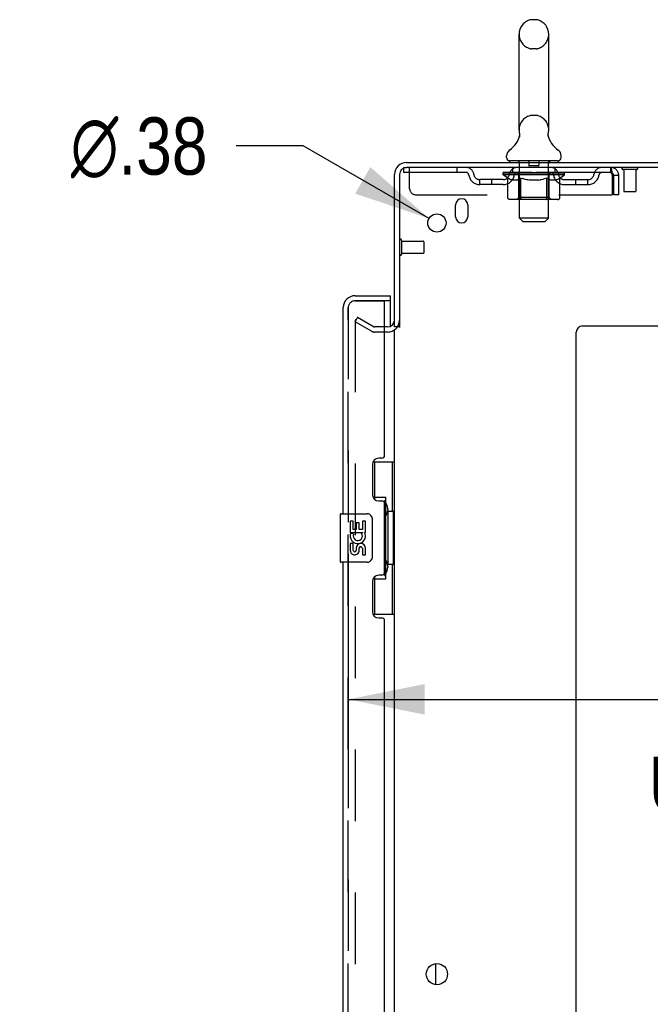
# Model space of a CAD drawing. Header units: inches. Extents: x 0 to 268, y 0 to 174.
# Tile 81 of 85: x 138 to 151, y 112 to 132. Entities that reach past the tile are written whole.
import ezdxf

# ---------------------------------------------------------------- set-up
doc = ezdxf.new("R2010")
doc.units = ezdxf.units.IN
doc.header["$LTSCALE"] = 14.749625
doc.header["$MEASUREMENT"] = 0
doc.linetypes.add('HIDDEN', pattern=[0.2, 0.1, -0.1])
doc.layers.get('0').update_dxf_attribs({"linetype": 'CONTINUOUS'})
for name, color, linetype in [('DEFAULT_2', 8, 'HIDDEN'), ('DIMENSIONS', 7, 'CONTINUOUS'), ('LEFTHAND_DOOR_ASSEMBLY', 7, 'CONTINUOUS'), ('RIGHTHAND_DOOR_ASSEMBLY', 7, 'CONTINUOUS')]:
    doc.layers.add(name, color=color, linetype=linetype)
doc.styles.get("Standard").update_dxf_attribs({"font": 'arial.ttf'})
doc.styles.add('TEXTSTYLE_1', font='gdt', dxfattribs={"width": 0.8})
doc.dimstyles.new('DIMSTYLE_1', dxfattribs={"dimtxt": 1.183125, "dimasz": 1.5775, "dimexe": 0.09, "dimexo": 0.07, "dimgap": 0.0375, "dimtad": 0, "dimtih": 1, "dimtoh": 1, "dimzin": 4, "dimdsep": 46, "dimtxsty": 'Standard', "dimblk": '_FILLED', "dimblk1": '_FILLED', "dimblk2": '_FILLED', "dimcen": 0.09, "dimadec": 3, "dimazin": 1, "dimtfac": 1, "dimtdec": 3, "dimtofl": 0, "dimtmove": 0, "dimatfit": 3, "dimldrblk": '_FILLED', "dimfxl": 0, "dimtolj": 1, "dimtzin": 4, "dimarcsym": 0})
doc.dimstyles.new('DIMSTYLE_2', dxfattribs={"dimtxt": 1.183125, "dimasz": 1.5775, "dimexe": 0.09, "dimexo": 0.07, "dimgap": 0.09, "dimtad": 0, "dimtih": 1, "dimtoh": 1, "dimzin": 4, "dimdsep": 46, "dimtxsty": 'Standard', "dimblk": '_FILLED', "dimblk1": '_FILLED', "dimblk2": '_FILLED', "dimcen": 0.09, "dimadec": 3, "dimazin": 1, "dimtfac": 1, "dimtdec": 3, "dimtofl": 0, "dimtmove": 0, "dimatfit": 1, "dimldrblk": '_FILLED', "dimfxl": 0, "dimtolj": 1, "dimtzin": 4, "dimarcsym": 0})

# ---------------------------------------------------------------- blocks, each defined once
blk = doc.blocks.new('_FILLED')
at = {"color": 0, "linetype": 'ByBlock'}
blk.add_solid([(0, 0), (-1, 0.2), (-1, -0.2)], dxfattribs=at)
blk = doc.blocks.new('*D8')
at = {"layer": 'DIMENSIONS', "color": 2, "linetype": 'Continuous'}
for p, q in [((145.079, 121.261), (145.079, 116.837)), ((161.704, 121.261), (161.704, 116.837)), ((145.079, 118.257), (151.854, 118.257)), ((161.704, 118.257), (157.171, 118.257))]:
    blk.add_line(p, q, dxfattribs=at)
at = {"layer": 'DIMENSIONS', "color": 2, "linetype": 'Continuous', "xscale": 1.5775, "yscale": 1.5775, "zscale": 1.5775, "rotation": 180}
blk.add_blockref('_FILLED', (145.079, 118.257), dxfattribs=at)
at = {"layer": 'DIMENSIONS', "color": 2, "linetype": 'Continuous', "xscale": 1.5775, "yscale": 1.5775, "zscale": 1.5775}
blk.add_blockref('_FILLED', (161.704, 118.257), dxfattribs=at)
at = {"layer": 'DIMENSIONS', "color": 2, "linetype": 'Continuous', "insert": (154.513, 118.849), "char_height": 1.1831, "width": 6.50939, "attachment_point": 2, "line_spacing_factor": 0.9}
blk.add_mtext('16.63\\PUSABLE\\PDEPTH', dxfattribs=at)
blk = doc.blocks.new('*D17')
at = {"layer": 'DIMENSIONS', "color": 2, "linetype": 'Continuous'}
for p, q in [((144.148, 129.676), (142.768, 129.676)), ((146.746, 128.18), (144.148, 129.676))]:
    blk.add_line(p, q, dxfattribs=at)
at = {"layer": 'DIMENSIONS', "color": 2, "linetype": 'Continuous', "xscale": 1.5775, "yscale": 1.5775, "zscale": 1.5775, "rotation": 330.0675744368}
blk.add_blockref('_FILLED', (146.746, 128.18), dxfattribs=at)
at = {"layer": 'DIMENSIONS', "color": 2, "linetype": 'Continuous', "insert": (142.176, 130.267), "char_height": 1.18312, "width": 3.87338, "attachment_point": 3, "line_spacing_factor": 0.9, "style": 'TEXTSTYLE_1'}
blk.add_mtext('{\\fgdt;n}\\fArial;.38', dxfattribs=at)

msp = doc.modelspace()

# ---------------------------------------------------------------- linework, layer by layer
at = {"color": 7, "linetype": 'Continuous'}
for p, q in [((148.952, 132.282), (148.865, 132.282)), ((148.602, 130.007), (148.602, 131.982)), ((149.214, 130.007), (149.214, 131.982)), ((148.608, 129.864), (148.607, 129.859)), ((149.202, 129.903), (149.203, 129.908)), ((149.203, 129.898), (149.202, 129.903)), ((149.203, 129.918), (149.204, 129.923)), ((149.203, 129.913), (149.203, 129.918)), ((149.203, 129.908), (149.203, 129.913)), ((149.203, 129.893), (149.203, 129.898)), ((149.203, 129.888), (149.203, 129.893)), ((149.204, 129.883), (149.203, 129.888)), ((149.204, 129.923), (149.204, 129.928)), ((149.205, 129.878), (149.204, 129.883)), ((149.205, 129.933), (149.206, 129.937)), ((149.206, 129.874), (149.205, 129.878)), ((149.207, 129.87), (149.206, 129.874)), ((148.346, 129.436), (148.346, 129.475)), ((149.471, 129.436), (149.471, 129.475)), ((148.408, 129.367), (148.408, 129.337)), ((149.408, 129.367), (148.408, 129.367)), ((149.408, 129.367), (149.408, 129.337)), ((146.137, 125.941), (146.033, 125.941)), ((146.887, 112.369), (146.887, 112.804))]:
    msp.add_line(p, q, dxfattribs=at)
at = {"color": 3, "linetype": 'Continuous'}
for p, q in [((146.28, 129.337), (163.981, 129.337)), ((163.943, 129.233), (146.28, 129.233)), ((146.033, 125.941), (146.033, 129.09)), ((146.137, 129.09), (146.137, 125.929)), ((147.293, 128.212), (147.293, 128.462)), ((147.543, 128.462), (147.543, 128.212)), ((146.033, 52.785), (146.033, 125.889)), ((149.783, 51.462), (149.783, 125.837)), ((149.908, 125.962), (161.783, 125.962))]:
    msp.add_line(p, q, dxfattribs=at)
at = {"color": 7, "linetype": 'Continuous'}
for points in [[(148.61, 129.937), (148.611, 129.933), (148.612, 129.928), (148.613, 129.923), (148.614, 129.918), (148.614, 129.913), (148.614, 129.908), (148.614, 129.903), (148.614, 129.898), (148.614, 129.893), (148.613, 129.888), (148.613, 129.883), (148.612, 129.879), (148.611, 129.874), (148.61, 129.869), (148.608, 129.864)], [(149.204, 129.928), (149.205, 129.933), (149.206, 129.937)]]:
    msp.add_lwpolyline(points, dxfattribs=at)
at = {"color": 3, "linetype": 'Continuous'}
for centre, radius in [((146.908, 128.087), 0.188), ((146.908, 112.587), 0.219)]:
    msp.add_circle(centre, radius, dxfattribs=at)
at = {"color": 7, "linetype": 'Continuous'}
for centre, radius, start, end in [((148.908, 131.982), 0.306, 105.6303, 180), ((148.865, 132.138), 0.144, 90, 105.6303), ((148.952, 132.138), 0.144, 74.3697, 90), ((148.908, 131.982), 0.306, 0, 74.3697), ((148.11, 130.023), 0.523, 304.6624, 347.2389), ((148.908, 130.007), 0.306, 180, 193.2053), ((149.706, 130.023), 0.523, 192.7611, 235.3376), ((148.908, 130.007), 0.306, 346.7947, 360), ((148.49, 129.475), 0.144, 124.6624, 180), ((148.415, 129.436), 0.069, 180, 265), ((149.402, 129.436), 0.069, 275, 360), ((149.327, 129.475), 0.144, 360, 55.3376)]:
    msp.add_arc(centre, radius, start, end, dxfattribs=at)
at = {"color": 3, "linetype": 'Continuous'}
for centre, radius, start, end in [((146.28, 129.09), 0.246, 90, 180), ((146.28, 129.09), 0.142, 90, 180), ((147.418, 128.462), 0.125, 0, 180), ((147.418, 128.212), 0.125, 180, 360), ((145.891, 126.083), 0.142, 270, 360), ((149.908, 125.837), 0.125, 90, 180)]:
    msp.add_arc(centre, radius, start, end, dxfattribs=at)
at = {"layer": 'DEFAULT_2', "color": 8, "linetype": 'HIDDEN'}
for p, q in [((148.952, 131.682), (148.865, 131.682)), ((148.952, 130.307), (148.865, 130.307)), ((146.221, 129.233), (146.221, 129.129)), ((146.221, 129.233), (146.28, 129.233)), ((146.346, 128.795), (146.346, 129.233)), ((147.321, 129.233), (147.321, 129.129)), ((148.471, 129.129), (148.471, 129.233)), ((148.588, 129.367), (148.588, 129.337)), ((148.608, 128.186), (148.608, 129.337)), ((148.803, 129.357), (148.803, 129.277)), ((149.003, 129.267), (148.813, 129.267)), ((149.013, 129.357), (149.013, 129.277)), ((149.208, 128.186), (149.208, 129.337)), ((149.228, 129.367), (149.228, 129.337)), ((149.346, 129.129), (149.346, 129.233)), ((150.491, 129.233), (150.491, 129.129)), ((150.494, 129.232), (150.491, 129.233)), ((150.491, 129.129), (146.221, 129.129)), ((148.275, 129.082), (148.275, 129.122)), ((148.275, 129.122), (148.581, 129.122)), ((148.372, 129.014), (148.275, 129.082)), ((149.542, 129.082), (148.275, 129.082)), ((148.276, 129.122), (148.276, 129.126)), ((148.396, 129.125), (148.276, 129.126)), ((148.285, 129.122), (148.285, 129.129)), ((148.293, 129.119), (148.293, 129.122)), ((148.293, 129.119), (149.523, 129.119)), ((148.302, 129.119), (148.302, 129.122)), ((148.303, 129.119), (148.303, 129.122)), ((148.313, 129.122), (148.313, 129.129)), ((148.33, 129.119), (148.33, 129.122)), ((148.331, 129.119), (148.331, 129.122)), ((148.36, 129.122), (148.36, 129.129)), ((148.374, 129.119), (148.374, 129.122)), ((148.377, 129.119), (148.377, 129.122)), ((148.396, 129.122), (148.396, 129.125)), ((148.423, 129.122), (148.423, 129.129)), ((148.425, 129.119), (148.425, 129.122)), ((148.425, 129.119), (148.425, 129.122)), ((148.428, 129.119), (148.428, 129.122)), ((148.436, 129.119), (148.436, 129.122)), ((148.436, 129.119), (148.436, 129.122)), ((148.439, 129.119), (148.439, 129.122)), ((148.442, 129.119), (148.442, 129.123)), ((148.447, 129.119), (148.447, 129.122)), ((148.461, 129.119), (148.461, 129.122)), ((148.479, 129.119), (148.479, 129.124)), ((148.479, 129.119), (148.479, 129.122)), ((148.5, 129.119), (148.5, 129.122)), ((148.501, 129.122), (148.501, 129.129)), ((148.511, 129.119), (148.511, 129.122)), ((148.515, 129.119), (148.515, 129.122)), ((148.524, 129.119), (148.524, 129.122)), ((148.536, 129.119), (148.536, 129.126)), ((148.551, 129.119), (148.551, 129.122)), ((148.554, 129.119), (148.554, 129.122)), ((148.581, 129.119), (148.581, 129.122)), ((148.648, 129.122), (148.586, 129.122)), ((148.592, 129.122), (148.592, 129.129)), ((148.596, 128.61), (148.596, 129.079)), ((148.599, 129.119), (148.599, 129.122)), ((148.603, 129.119), (148.603, 129.122)), ((148.609, 129.119), (148.609, 129.127)), ((148.613, 129.119), (148.613, 129.122)), ((148.624, 129.119), (148.624, 129.122)), ((148.648, 129.119), (148.648, 129.122)), ((148.723, 129.122), (148.664, 129.122)), ((148.685, 129.119), (148.685, 129.122)), ((148.692, 129.122), (148.692, 129.129)), ((148.695, 129.119), (148.695, 129.122)), ((148.698, 129.119), (148.698, 129.128)), ((148.701, 129.119), (148.701, 129.122)), ((148.708, 129.119), (148.708, 129.122)), ((148.723, 129.119), (148.723, 129.122)), ((148.804, 129.122), (148.749, 129.122)), ((148.762, 129.119), (148.762, 129.122)), ((148.794, 129.122), (148.908, 129.129)), ((148.798, 129.122), (148.798, 129.129)), ((148.799, 129.129), (148.798, 129.129)), ((148.799, 129.122), (148.799, 129.128)), ((148.799, 129.119), (148.799, 129.122)), ((148.803, 129.119), (148.803, 129.122)), ((148.804, 129.119), (148.804, 129.122)), ((148.804, 129.119), (148.804, 129.122)), ((148.888, 129.122), (148.839, 129.122)), ((148.845, 129.119), (148.845, 129.122)), ((148.888, 129.119), (148.888, 129.122)), ((148.906, 129.122), (148.906, 129.122)), ((148.906, 129.119), (148.906, 129.122)), ((148.906, 129.119), (148.906, 129.122)), ((148.908, 129.122), (148.908, 129.129)), ((148.908, 129.129), (149.023, 129.122)), ((148.911, 129.119), (148.911, 129.122)), ((148.911, 129.119), (148.911, 129.122)), ((148.911, 129.122), (148.911, 129.122)), ((148.929, 129.119), (148.929, 129.122)), ((148.929, 129.122), (148.977, 129.122)), ((148.972, 129.119), (148.972, 129.122)), ((149.012, 129.119), (149.012, 129.122)), ((149.013, 129.119), (149.013, 129.122)), ((149.013, 129.122), (149.067, 129.122)), ((149.014, 129.119), (149.014, 129.122)), ((149.018, 129.122), (149.018, 129.129)), ((149.018, 129.129), (149.018, 129.129)), ((149.018, 129.122), (149.018, 129.128)), ((149.018, 129.119), (149.018, 129.122)), ((149.054, 129.119), (149.054, 129.122)), ((149.093, 129.119), (149.093, 129.122)), ((149.093, 129.122), (149.153, 129.122)), ((149.109, 129.119), (149.109, 129.122)), ((149.116, 129.119), (149.116, 129.122)), ((149.119, 129.119), (149.119, 129.128)), ((149.121, 129.119), (149.121, 129.122)), ((149.125, 129.122), (149.125, 129.129)), ((149.132, 129.119), (149.132, 129.122)), ((149.168, 129.119), (149.168, 129.122)), ((149.168, 129.122), (149.23, 129.122)), ((149.192, 129.119), (149.192, 129.122)), ((149.203, 129.119), (149.203, 129.122)), ((149.208, 129.119), (149.208, 129.127)), ((149.214, 129.119), (149.214, 129.122)), ((149.218, 129.119), (149.218, 129.122)), ((149.221, 128.61), (149.221, 129.079)), ((149.225, 129.122), (149.225, 129.129)), ((149.235, 129.119), (149.235, 129.122)), ((149.235, 129.122), (149.437, 129.122)), ((149.263, 129.119), (149.263, 129.122)), ((149.266, 129.119), (149.266, 129.122)), ((149.281, 129.119), (149.281, 129.126)), ((149.292, 129.119), (149.292, 129.122)), ((149.302, 129.119), (149.302, 129.122)), ((149.306, 129.119), (149.306, 129.122)), ((149.315, 129.122), (149.315, 129.129)), ((149.317, 129.119), (149.317, 129.122)), ((149.337, 129.119), (149.337, 129.124)), ((149.338, 129.119), (149.338, 129.122)), ((149.356, 129.119), (149.356, 129.122)), ((149.37, 129.119), (149.37, 129.122)), ((149.374, 129.119), (149.374, 129.123)), ((149.378, 129.119), (149.378, 129.122)), ((149.381, 129.119), (149.381, 129.122)), ((149.381, 129.119), (149.381, 129.122)), ((149.388, 129.119), (149.388, 129.122)), ((149.391, 129.119), (149.391, 129.122)), ((149.392, 129.119), (149.392, 129.122)), ((149.393, 129.122), (149.393, 129.129)), ((149.44, 129.119), (149.44, 129.122)), ((149.442, 129.119), (149.442, 129.122)), ((149.442, 129.012), (149.542, 129.082)), ((149.457, 129.122), (149.457, 129.129)), ((149.485, 129.119), (149.485, 129.122)), ((149.487, 129.119), (149.487, 129.122)), ((149.503, 129.122), (149.503, 129.129)), ((149.514, 129.119), (149.514, 129.122)), ((149.514, 129.119), (149.514, 129.122)), ((149.523, 129.119), (149.523, 129.122)), ((149.532, 129.122), (149.532, 129.129)), ((149.542, 129.082), (149.542, 129.129)), ((150.524, 129.066), (150.524, 128.67)), ((150.554, 128.67), (150.554, 129.066)), ((150.658, 129.066), (150.554, 129.066)), ((150.658, 128.67), (150.658, 129.066)), ((151.029, 129.19), (150.745, 129.19)), ((150.763, 129.19), (150.763, 128.743)), ((151.011, 129.19), (151.011, 128.743)), ((147.794, 128.878), (147.794, 128.982)), ((148.277, 128.982), (147.794, 128.982)), ((148.277, 128.878), (147.794, 128.878)), ((148.044, 128.878), (148.044, 128.982)), ((148.372, 128.607), (148.372, 129.014)), ((148.372, 129.014), (148.387, 129.004)), ((148.402, 128.995), (148.387, 129.004)), ((148.416, 128.987), (148.401, 128.995)), ((148.431, 128.981), (148.416, 128.987)), ((148.445, 128.975), (148.43, 128.981)), ((148.459, 128.97), (148.445, 128.975)), ((148.553, 128.97), (148.459, 128.97)), ((148.553, 128.97), (148.567, 128.975)), ((148.582, 128.981), (148.567, 128.975)), ((148.596, 128.987), (148.581, 128.98)), ((148.61, 128.995), (148.596, 128.987)), ((148.625, 129.004), (148.61, 128.995)), ((148.64, 129.014), (148.625, 129.004)), ((148.64, 128.607), (148.64, 129.014)), ((148.64, 129.014), (148.669, 129.004)), ((148.698, 128.995), (148.668, 129.004)), ((148.726, 128.987), (148.697, 128.995)), ((148.754, 128.981), (148.725, 128.987)), ((148.782, 128.975), (148.753, 128.981)), ((148.809, 128.97), (148.781, 128.975)), ((149.007, 128.97), (148.809, 128.97)), ((149.007, 128.97), (149.035, 128.975)), ((149.063, 128.981), (149.035, 128.975)), ((149.09, 128.987), (149.062, 128.98)), ((149.118, 128.995), (149.09, 128.987)), ((149.146, 129.003), (149.118, 128.995)), ((149.175, 129.013), (149.146, 129.003)), ((149.175, 128.607), (149.175, 129.013)), ((149.175, 129.013), (149.189, 129.003)), ((149.203, 128.995), (149.189, 129.003)), ((149.216, 128.987), (149.203, 128.995)), ((149.23, 128.981), (149.216, 128.987)), ((149.244, 128.975), (149.23, 128.981)), ((149.257, 128.97), (149.243, 128.975)), ((149.361, 128.97), (149.257, 128.97)), ((149.361, 128.97), (149.374, 128.975)), ((149.388, 128.981), (149.374, 128.975)), ((149.401, 128.987), (149.387, 128.981)), ((149.415, 128.995), (149.401, 128.987)), ((149.428, 129.003), (149.414, 128.995)), ((149.442, 129.012), (149.428, 129.003)), ((149.442, 128.607), (149.442, 129.012)), ((149.54, 128.982), (150.023, 128.982)), ((149.54, 128.878), (150.023, 128.878)), ((149.773, 128.878), (149.773, 128.982)), ((150.023, 128.878), (150.023, 128.982)), ((146.471, 128.67), (150.524, 128.67)), ((148.596, 128.61), (148.556, 128.57)), ((149.221, 128.61), (148.596, 128.61)), ((149.221, 128.61), (149.261, 128.57)), ((150.658, 128.67), (150.554, 128.67)), ((151.001, 128.733), (150.773, 128.733)), ((149.4, 128.57), (148.415, 128.57)), ((149.153, 128.57), (149.156, 128.571)), ((149.161, 128.573), (149.163, 128.575)), ((149.163, 128.575), (149.166, 128.577)), ((148.677, 128.117), (148.608, 128.186)), ((149.208, 128.186), (148.608, 128.186)), ((148.677, 128.117), (149.139, 128.117)), ((149.139, 128.117), (149.208, 128.186)), ((146.18, 127.729), (146.18, 127.445)), ((146.18, 127.711), (146.627, 127.711)), ((146.637, 127.701), (146.637, 127.473)), ((146.18, 127.463), (146.627, 127.463)), ((145.273, 126.141), (145.221, 126.051)), ((145.221, 126.071), (145.221, 52.602)), ((145.561, 125.855), (145.221, 126.051)), ((145.273, 126.141), (145.613, 125.945)), ((145.891, 125.941), (145.629, 125.941)), ((145.891, 125.837), (145.629, 125.837))]:
    msp.add_line(p, q, dxfattribs=at)
for points in [[(150.494, 129.232), (150.496, 129.228), (150.498, 129.223), (150.501, 129.216), (150.503, 129.207), (150.506, 129.196), (150.508, 129.184), (150.51, 129.17), (150.513, 129.155), (150.515, 129.138), (150.517, 129.121), (150.52, 129.103), (150.522, 129.084), (150.524, 129.066)], [(150.498, 129.125), (150.496, 129.127), (150.494, 129.128), (150.491, 129.129)], [(150.498, 129.125), (150.501, 129.122), (150.503, 129.119), (150.506, 129.115), (150.508, 129.11), (150.51, 129.105), (150.513, 129.099), (150.515, 129.093), (150.517, 129.086), (150.52, 129.08), (150.522, 129.073), (150.524, 129.066)], [(148.415, 128.57), (148.41, 128.571), (148.404, 128.571), (148.399, 128.573), (148.395, 128.575), (148.39, 128.577), (148.386, 128.58), (148.382, 128.584), (148.378, 128.588), (148.376, 128.592), (148.374, 128.597), (148.372, 128.602), (148.372, 128.607)], [(148.661, 128.57), (148.658, 128.571), (148.656, 128.571), (148.653, 128.573), (148.651, 128.575), (148.649, 128.577), (148.646, 128.58), (148.644, 128.584), (148.643, 128.588), (148.641, 128.592), (148.64, 128.597), (148.64, 128.602), (148.64, 128.607)], [(149.156, 128.571), (149.158, 128.571), (149.161, 128.573)], [(149.166, 128.577), (149.168, 128.58), (149.17, 128.584), (149.171, 128.588), (149.173, 128.592)], [(149.168, 128.58), (149.17, 128.584), (149.171, 128.588)], [(149.173, 128.592), (149.174, 128.597), (149.175, 128.602), (149.175, 128.607)], [(149.174, 128.597), (149.174, 128.602), (149.175, 128.607)], [(149.4, 128.57), (149.405, 128.571), (149.41, 128.571), (149.415, 128.573), (149.42, 128.575), (149.424, 128.577), (149.429, 128.58), (149.432, 128.584), (149.436, 128.588), (149.439, 128.592), (149.441, 128.597), (149.442, 128.602), (149.442, 128.607)], [(145.238, 126.091), (145.236, 126.091), (145.234, 126.091), (145.233, 126.09), (145.231, 126.089), (145.229, 126.088), (145.227, 126.087), (145.226, 126.085), (145.225, 126.084), (145.224, 126.082), (145.223, 126.08), (145.222, 126.078), (145.221, 126.076), (145.221, 126.073), (145.221, 126.071)], [(145.246, 126.089), (145.244, 126.09), (145.242, 126.091), (145.24, 126.091), (145.238, 126.091), (145.238, 126.091)]]:
    msp.add_lwpolyline(points, dxfattribs=at)
for centre, radius, start, end in [((148.908, 131.982), 0.306, 180, 254.3697), ((148.908, 131.982), 0.306, 285.6303, 360), ((148.865, 131.826), 0.144, 254.3697, 270), ((148.952, 131.826), 0.144, 270, 285.6303), ((148.908, 130.007), 0.306, 105.6303, 180), ((148.865, 130.163), 0.144, 90, 105.6303), ((148.952, 130.163), 0.144, 74.3697, 90), ((148.908, 130.007), 0.306, 0, 74.3697), ((147.505, 129.066), 0.167, 8.0716, 90), ((148.566, 129.066), 0.167, 90, 171.9284), ((148.415, 129.436), 0.069, 265, 270), ((148.578, 129.337), 0.03, 0, 90), ((148.793, 129.357), 0.01, 0, 90), ((148.813, 129.277), 0.01, 180, 270), ((149.003, 129.277), 0.01, 270, 360), ((149.023, 129.357), 0.01, 90, 180), ((149.238, 129.337), 0.03, 90, 180), ((149.251, 129.066), 0.167, 8.0716, 90), ((149.402, 129.436), 0.069, 270, 275), ((150.312, 129.066), 0.167, 90, 171.9284), ((150.491, 129.066), 0.167, 0, 90), ((150.745, 129.211), 0.0215, 90, 270), ((151.029, 129.211), 0.0215, 270, 90), ((147.505, 129.066), 0.0625, 7.9863, 90), ((147.794, 129.107), 0.229, 187.9863, 270), ((147.794, 129.107), 0.125, 188.0716, 270), ((148.277, 129.107), 0.125, 270, 351.9284), ((148.277, 129.107), 0.229, 270, 352.0137), ((148.565, 129.066), 0.0625, 90, 172.0137), ((148.556, 129.079), 0.0398, 0, 90), ((149.261, 129.079), 0.0398, 90, 180), ((149.251, 129.066), 0.0625, 7.9863, 90), ((149.54, 129.107), 0.229, 187.9863, 270), ((149.54, 129.107), 0.125, 188.0716, 270), ((150.023, 129.107), 0.125, 270, 351.9284), ((150.023, 129.107), 0.229, 270, 352.0137), ((150.312, 129.066), 0.0625, 90, 172.0137), ((150.491, 129.066), 0.063, 0, 90), ((146.471, 128.795), 0.125, 180, 270), ((150.773, 128.743), 0.01, 180, 270), ((151.001, 128.743), 0.01, 270, 360), ((146.159, 127.729), 0.0215, 0, 180), ((146.627, 127.701), 0.01, 0, 90), ((146.159, 127.445), 0.0215, 180, 360), ((146.627, 127.473), 0.01, 270, 360), ((145.891, 126.083), 0.246, 270, 360), ((145.629, 125.974), 0.137, 240, 270), ((145.629, 125.974), 0.033, 240, 270)]:
    msp.add_arc(centre, radius, start, end, dxfattribs=at)
for centre, major_axis, ratio, start_param, end_param in [((148.908, 129.129), (0.633, 0.007), 0.05963, 9.249616, 9.431313), ((148.908, 129.129), (0.633, 0), 0.060556, -3.083241, -2.96706), ((148.908, 129.129), (0.633, 0.013), 0.05688, 2.791345, 2.965878), ((148.299, 129.117), (0.198, -0.002), 0.05963, 0.605815, 1.645666), ((148.231, 129.117), (0.198, 0.002), 0.05963, 0.25549, 1.295341), ((148.908, 129.129), (0.633, -0.007), 0.05963, -2.96643, -2.791898), ((148.231, 129.11), (0.198, 0.004), 0.05688, 1.20151, 1.294789), ((148.299, 129.11), (0.198, 0), 0.060556, 1.551758, 1.645036), ((148.255, 129.11), (0.198, 0.002), 0.05963, 1.170259, 1.376596), ((148.301, 129.112), (0.164, 0.002), 0.05963, 1.065228, 1.614276), ((148.281, 129.112), (0.164, 0.003), 0.05688, 0.890143, 1.43919), ((148.339, 129.112), (0.164, 0), 0.060556, 1.240391, 1.789438), ((148.908, 129.129), (0.633, 0.019), 0.052395, 2.616403, 2.790936), ((148.362, 129.117), (0.198, -0.004), 0.05688, 0.7809, 1.820751), ((148.227, 129.117), (0.198, 0.004), 0.05688, 0.080405, 1.120256), ((148.908, 129.129), (0.633, -0.013), 0.05688, -2.791345, -2.616812), ((148.227, 129.11), (0.198, 0.006), 0.052395, 1.026568, 1.119847), ((148.362, 129.11), (0.198, -0.002), 0.05963, 1.72692, 1.820198), ((148.28, 129.112), (0.164, 0.005), 0.052395, 0.715201, 1.264248), ((148.394, 129.112), (0.164, -0.002), 0.05963, 1.415553, 1.9646), ((148.908, 129.129), (0.633, 0.025), 0.046319, 2.441654, 2.616187), ((148.441, 129.117), (0.198, -0.006), 0.052395, 0.955842, 1.995693), ((148.244, 129.117), (0.198, 0.006), 0.052395, -0.094537, 0.945314), ((148.908, 129.129), (0.633, -0.019), 0.052395, -2.616403, -2.44187), ((148.244, 129.11), (0.198, 0.008), 0.046319, 0.851819, 0.945098), ((148.441, 129.11), (0.198, -0.004), 0.05688, 1.902006, 1.995284), ((148.299, 129.112), (0.164, 0.006), 0.046319, 0.540452, 1.089499), ((148.465, 129.112), (0.164, -0.003), 0.05688, 1.590638, 2.139686), ((148.255, 129.117), (0.198, 0), 0.060556, 0.430652, 0.777569), ((148.908, 129.129), (0.633, 0.029), 0.038841, 2.267123, 2.441656), ((148.535, 129.117), (0.198, -0.008), 0.046319, 1.130591, 2.170442), ((148.908, 129.129), (0.633, -0.025), 0.046319, -2.441654, -2.267121), ((148.281, 129.117), (0.198, 0.008), 0.046319, -0.269286, 0.770565), ((148.281, 129.11), (0.198, 0.009), 0.038841, 0.677289, 0.770567), ((148.535, 129.11), (0.198, -0.006), 0.052395, 2.076947, 2.170226), ((148.336, 129.112), (0.164, 0.008), 0.038841, 0.365921, 0.914969), ((148.55, 129.112), (0.164, -0.005), 0.052395, 1.76558, 2.314627), ((148.908, 129.129), (0.633, 0.033), 0.030195, 2.09281, 2.267343), ((148.64, 129.117), (0.198, -0.009), 0.038841, 1.305122, 2.344973), ((148.908, 129.129), (0.633, -0.029), 0.038841, -2.267123, -2.092591), ((148.338, 129.117), (0.198, 0.009), 0.038841, -0.443817, 0.596034), ((148.338, 129.11), (0.198, 0.01), 0.030195, 0.502975, 0.596254), ((148.64, 129.11), (0.198, -0.008), 0.046319, 2.251696, 2.344975), ((148.39, 129.112), (0.164, 0.009), 0.030195, 0.191608, 0.740655), ((148.646, 129.112), (0.164, -0.006), 0.046319, 1.940329, 2.489376), ((148.411, 129.117), (0.198, 0.01), 0.030195, -0.61813, 0.421721), ((148.908, 129.129), (0.633, 0.036), 0.020645, 1.918687, 2.09322), ((148.753, 129.117), (0.198, -0.01), 0.030195, 1.479435, 2.519286), ((148.908, 129.129), (0.633, -0.033), 0.030195, -2.09281, -1.918277), ((148.411, 129.11), (0.198, 0.011), 0.020645, 0.328852, 0.422131), ((148.753, 129.11), (0.198, -0.009), 0.038841, 2.426227, 2.519505), ((148.46, 129.112), (0.164, 0.009), 0.020645, 0.017485, 0.566532), ((148.749, 129.112), (0.164, -0.008), 0.038841, 2.11486, 2.663907), ((148.5, 129.117), (0.198, 0.011), 0.020645, -0.792253, 0.247598), ((148.908, 129.129), (0.633, 0.038), 0.010478, 1.744704, 1.919237), ((148.87, 129.117), (0.198, -0.011), 0.020645, 1.653558, 2.693409), ((148.908, 129.129), (0.633, -0.036), 0.020645, -1.918687, -1.744154), ((148.5, 129.11), (0.198, 0.012), 0.010478, 0.154869, 0.248148), ((148.87, 129.11), (0.198, -0.01), 0.030195, 2.60054, 2.693819), ((148.544, 129.112), (0.164, 0.01), 0.010478, 6.126688, 6.675735), ((148.857, 129.112), (0.164, -0.009), 0.030195, 2.289173, 2.83822), ((148.601, 129.117), (0.198, 0.012), 0.010478, -0.966236, -0.000846), ((148.989, 129.117), (0.198, -0.012), 0.010478, 1.827541, 2.867392), ((148.908, 129.129), (0.633, -0.038), 0.010478, -1.744704, -1.570171), ((148.989, 129.11), (0.198, -0.011), 0.020645, 2.774664, 2.867942), ((148.967, 129.112), (0.164, -0.009), 0.020645, 2.463296, 3.012344), ((148.828, 129.117), (0.198, 0.012), 0.010478, 0.274201, 1.314052), ((148.742, 129.112), (0.164, 0.01), 0.010478, -0.000483, 0.504314), ((148.711, 129.11), (0.198, 0.012), 0.010478, 0.099668, 0.192946), ((148.908, 129.129), (0.633, 0.038), 0.010478, -1.571421, -1.396888), ((149.106, 129.11), (0.198, -0.012), 0.010478, 2.948646, 3.041925), ((149.075, 129.112), (0.164, -0.01), 0.010478, 2.637279, 3.142076), ((148.946, 129.117), (0.198, 0.011), 0.020645, 0.448184, 1.488034), ((148.85, 129.112), (0.164, 0.009), 0.020645, 0.129249, 0.678296), ((148.828, 129.11), (0.198, 0.011), 0.020645, 0.273651, 0.366929), ((148.908, 129.129), (0.633, 0.036), 0.020645, -1.397439, -1.222906), ((149.216, 129.117), (0.198, -0.012), 0.010478, -3.140747, -2.175357), ((148.908, 129.129), (0.633, -0.038), 0.010478, 1.222355, 1.396888), ((149.064, 129.117), (0.198, 0.01), 0.030195, 0.622307, 1.662158), ((148.959, 129.112), (0.164, 0.009), 0.030195, 0.303372, 0.852419), ((149.273, 129.112), (0.164, -0.01), 0.010478, 2.749043, 3.29809), ((149.317, 129.117), (0.198, -0.011), 0.020645, 2.893995, 3.933846), ((148.946, 129.11), (0.198, 0.01), 0.030195, 0.447774, 0.541052), ((149.317, 129.11), (0.198, -0.012), 0.010478, 2.893445, 2.986723), ((148.908, 129.129), (0.633, 0.033), 0.030195, -1.223315, -1.048783), ((148.908, 129.129), (0.633, -0.036), 0.020645, 1.048373, 1.222906), ((149.177, 129.117), (0.198, 0.009), 0.038841, 0.79662, 1.836471), ((149.068, 129.112), (0.164, 0.008), 0.038841, 0.477686, 1.026733), ((149.357, 129.112), (0.164, -0.009), 0.020645, 2.57506, 3.124108), ((149.406, 129.117), (0.198, -0.01), 0.030195, 2.719872, 3.759723), ((149.282, 129.117), (0.198, 0.008), 0.046319, 0.971151, 2.011002), ((149.064, 129.11), (0.198, 0.009), 0.038841, 0.622087, 0.715366), ((149.406, 129.11), (0.198, -0.011), 0.020645, 2.719462, 2.812741), ((148.908, 129.129), (0.633, 0.029), 0.038841, -1.049002, -0.874469), ((148.908, 129.129), (0.633, -0.033), 0.030195, 0.87425, 1.048783), ((149.171, 129.112), (0.164, 0.006), 0.046319, 0.652216, 1.201263), ((149.375, 129.117), (0.198, 0.006), 0.052395, 1.1459, 2.185751), ((149.427, 129.112), (0.164, -0.009), 0.030195, 2.400937, 2.949985), ((149.479, 129.117), (0.198, -0.009), 0.038841, 2.545558, 3.585409), ((149.267, 129.112), (0.164, 0.005), 0.052395, 0.826965, 1.376012), ((149.177, 129.11), (0.198, 0.008), 0.046319, 0.796618, 0.889896), ((149.479, 129.11), (0.198, -0.01), 0.030195, 2.545339, 2.638617), ((149.455, 129.117), (0.198, 0.004), 0.05688, 1.320842, 2.360692), ((148.908, 129.129), (0.633, 0.025), 0.046319, -0.874471, -0.699939), ((148.908, 129.129), (0.633, -0.029), 0.038841, 0.699936, 0.874469), ((149.535, 129.117), (0.198, -0.008), 0.046319, 2.371028, 3.410879), ((149.481, 129.112), (0.164, -0.008), 0.038841, 2.226624, 2.775671), ((149.517, 129.117), (0.198, 0.002), 0.05963, 1.495927, 2.535778), ((149.351, 129.112), (0.164, 0.003), 0.05688, 1.001907, 1.550954), ((149.573, 129.117), (0.198, -0.006), 0.052395, 2.196279, 3.23613), ((149.518, 129.112), (0.164, -0.006), 0.046319, 2.052093, 2.601141), ((149.282, 129.11), (0.198, 0.006), 0.052395, 0.971367, 1.064645), ((149.561, 129.117), (0.198, 0), 0.060556, 1.671089, 2.71094), ((149.535, 129.11), (0.198, -0.009), 0.038841, 2.371026, 2.464304), ((149.59, 129.117), (0.198, -0.004), 0.05688, 2.021337, 3.061188), ((148.908, 129.129), (0.633, 0.019), 0.052395, -0.699723, -0.52519), ((148.908, 129.129), (0.633, -0.025), 0.046319, 0.525406, 0.699939), ((149.586, 129.117), (0.198, -0.002), 0.05963, 1.846251, 2.886102), ((149.422, 129.112), (0.164, 0.002), 0.05963, 1.176993, 1.72604), ((149.537, 129.112), (0.164, -0.005), 0.052395, 1.877344, 2.426392), ((149.478, 129.112), (0.164, 0), 0.060556, 1.352155, 1.901202), ((149.536, 129.112), (0.164, -0.003), 0.05688, 1.702402, 2.25145), ((149.516, 129.112), (0.164, -0.002), 0.05963, 1.527317, 2.076364), ((149.375, 129.11), (0.198, 0.004), 0.05688, 1.146309, 1.239587), ((149.573, 129.11), (0.198, -0.008), 0.046319, 2.196495, 2.289773), ((148.908, 129.129), (0.633, 0.013), 0.05688, -0.524781, -0.350248), ((148.908, 129.129), (0.633, -0.019), 0.052395, 0.350657, 0.52519), ((149.455, 129.11), (0.198, 0.002), 0.05963, 1.321394, 1.414673), ((149.59, 129.11), (0.198, -0.006), 0.052395, 2.021746, 2.115024), ((148.908, 129.129), (0.633, 0.007), 0.05963, -0.349695, -0.175162), ((148.908, 129.129), (0.633, -0.013), 0.05688, 0.175715, 0.350248), ((149.517, 129.11), (0.198, 0), 0.060556, 1.496556, 1.589835), ((149.586, 129.11), (0.198, -0.004), 0.05688, 1.846804, 1.940083), ((149.561, 129.11), (0.198, -0.002), 0.05963, 1.671719, 1.764997), ((148.908, 129.129), (0.633, 0), 0.060556, -0.174533, 0), ((148.908, 129.129), (0.633, -0.007), 0.05963, 0.000629, 0.175162)]:
    msp.add_ellipse(centre, major_axis=major_axis, ratio=ratio, start_param=start_param, end_param=end_param, dxfattribs=at)
at = {"layer": 'LEFTHAND_DOOR_ASSEMBLY', "color": 8, "linetype": 'HIDDEN'}
for p, q in [((145.934, 126.483), (145.222, 126.483)), ((145.079, 52.333), (145.079, 126.34))]:
    msp.add_line(p, q, dxfattribs=at)
msp.add_arc((145.222, 126.34), 0.142, 90, 180, dxfattribs=at)
at = {"layer": 'RIGHTHAND_DOOR_ASSEMBLY', "color": 3, "linetype": 'Continuous'}
for p, q in [((145.222, 126.587), (145.954, 126.587)), ((145.829, 123.294), (145.829, 126.463)), ((144.975, 122.087), (144.975, 126.34)), ((145.769, 123.234), (145.709, 123.234)), ((145.579, 123.104), (145.579, 122.484)), ((145.709, 122.354), (145.769, 122.354)), ((145.829, 120.879), (145.829, 122.294)), ((144.975, 100.587), (144.975, 121.087)), ((145.579, 120.689), (145.579, 120.069)), ((145.769, 120.819), (145.709, 120.819)), ((145.709, 119.939), (145.769, 119.939)), ((145.829, 101.794), (145.829, 119.879))]:
    msp.add_line(p, q, dxfattribs=at)
at = {"layer": 'RIGHTHAND_DOOR_ASSEMBLY', "color": 8, "linetype": 'HIDDEN'}
for p, q in [((145.954, 126.483), (145.954, 126.587)), ((145.222, 126.483), (145.809, 126.483)), ((145.079, 126.34), (145.079, 52.333))]:
    msp.add_line(p, q, dxfattribs=at)
at = {"layer": 'RIGHTHAND_DOOR_ASSEMBLY', "color": 7, "linetype": 'Continuous'}
for p, q in [((145.954, 126.483), (145.809, 126.483)), ((145.954, 125.956), (145.954, 126.463)), ((145.593, 123.162), (146.033, 123.162)), ((145.629, 122.382), (145.629, 123.162)), ((145.994, 122.137), (145.994, 123.162)), ((145.629, 122.427), (145.856, 122.427)), ((145.856, 120.747), (145.856, 122.427)), ((145.893, 122.187), (145.893, 122.167)), ((145.893, 122.137), (145.893, 121.037)), ((146.016, 122.137), (145.893, 122.137)), ((146.016, 121.037), (146.016, 122.137)), ((144.915, 122.072), (144.915, 121.102)), ((144.93, 122.087), (145.47, 122.087)), ((145.118, 121.932), (145.118, 121.702)), ((145.181, 121.932), (145.118, 121.932)), ((145.181, 121.765), (145.181, 121.932)), ((145.37, 121.932), (145.37, 121.765)), ((145.433, 121.932), (145.37, 121.932)), ((145.433, 121.702), (145.433, 121.932)), ((145.57, 121.987), (145.57, 121.187)), ((145.118, 121.702), (145.38, 121.702)), ((145.244, 121.765), (145.181, 121.765)), ((145.244, 121.901), (145.244, 121.765)), ((145.305, 121.901), (145.244, 121.901)), ((145.305, 121.765), (145.305, 121.901)), ((145.37, 121.765), (145.305, 121.765)), ((145.38, 121.702), (145.353, 121.683)), ((145.415, 121.702), (145.433, 121.702)), ((145.189, 121.666), (145.131, 121.691)), ((145.118, 121.471), (145.118, 121.335)), ((145.181, 121.471), (145.118, 121.471)), ((145.181, 121.335), (145.181, 121.471)), ((145.244, 121.377), (145.244, 121.335)), ((145.305, 121.315), (145.305, 121.384)), ((145.37, 121.377), (145.37, 121.241)), ((145.433, 121.241), (145.433, 121.377)), ((145.37, 121.241), (145.433, 121.241)), ((145.47, 121.087), (144.93, 121.087)), ((146.016, 121.037), (145.893, 121.037)), ((145.893, 121.006), (145.893, 120.986)), ((145.994, 120.012), (145.994, 121.037)), ((145.629, 120.012), (145.629, 120.792)), ((145.629, 120.747), (145.856, 120.747)), ((145.593, 120.012), (146.033, 120.012))]:
    msp.add_line(p, q, dxfattribs=at)
for points in [[(145.82, 122.326), (145.823, 122.329), (145.828, 122.338), (145.833, 122.345), (145.837, 122.353), (145.841, 122.36), (145.844, 122.366), (145.847, 122.372), (145.85, 122.378), (145.852, 122.383), (145.854, 122.388), (145.855, 122.392), (145.856, 122.396), (145.856, 122.4), (145.856, 122.403)], [(145.564, 122.023), (145.566, 122.017), (145.567, 122.011), (145.569, 122.005), (145.57, 121.999), (145.57, 121.993), (145.57, 121.987)], [(145.57, 121.187), (145.57, 121.18), (145.57, 121.174), (145.569, 121.168), (145.567, 121.162), (145.566, 121.156), (145.564, 121.15)], [(145.856, 120.77), (145.856, 120.774), (145.856, 120.777), (145.855, 120.781), (145.854, 120.786), (145.852, 120.791), (145.85, 120.796), (145.847, 120.801), (145.844, 120.807), (145.841, 120.814), (145.837, 120.82), (145.833, 120.828), (145.828, 120.836), (145.823, 120.844), (145.82, 120.848)]]:
    msp.add_lwpolyline(points, dxfattribs=at)
at = {"layer": 'RIGHTHAND_DOOR_ASSEMBLY', "color": 3, "linetype": 'Continuous'}
for centre, radius, start, end in [((145.222, 126.34), 0.246, 90, 180), ((145.809, 126.463), 0.02, 0, 90), ((145.709, 123.104), 0.13, 90, 180), ((145.769, 123.294), 0.06, 270, 360), ((145.709, 122.484), 0.13, 180, 270), ((145.769, 122.294), 0.06, 0, 90), ((145.709, 120.689), 0.13, 90, 180), ((145.769, 120.879), 0.06, 270, 360), ((145.709, 120.069), 0.13, 180, 270), ((145.769, 119.879), 0.06, 0, 90)]:
    msp.add_arc(centre, radius, start, end, dxfattribs=at)
at = {"layer": 'RIGHTHAND_DOOR_ASSEMBLY', "color": 8, "linetype": 'HIDDEN'}
msp.add_arc((145.222, 126.34), 0.142, 90, 180, dxfattribs=at)
at = {"layer": 'RIGHTHAND_DOOR_ASSEMBLY', "color": 7, "linetype": 'Continuous'}
for centre, radius, start, end in [((145.139, 126.197), 0.26, 87.4134, 90), ((145.934, 126.463), 0.02, 0, 90), ((144.93, 122.072), 0.015, 90, 180), ((145.47, 121.987), 0.1, 21.205, 90), ((145.276, 121.629), 0.157, 25.737, 27.8532), ((145.276, 121.629), 0.157, 156.5966, 341.8791), ((145.276, 121.629), 0.0943, 156.5966, 35.1122), ((145.279, 121.629), 0.154, 341.4199, 26.1963), ((145.213, 121.335), 0.0943, 180, 248.6704), ((145.213, 121.335), 0.0943, 248.6999, 347.4338), ((145.213, 121.335), 0.0314, 180, 0.0485), ((145.338, 121.377), 0.0943, 0, 180), ((145.339, 121.372), 0.0362, 83.4285, 161.7628), ((145.338, 121.377), 0.0314, 0, 81.2295), ((144.93, 121.102), 0.015, 180, 270), ((145.47, 121.187), 0.1, 270, 338.7946)]:
    msp.add_arc(centre, radius, start, end, dxfattribs=at)
for centre, start_param, end_param in [((145.789, 122.177), -1.51401, -0.699287), ((145.789, 122.177), -2.442306, -1.627583), ((145.789, 120.996), -1.51401, -0.699287), ((145.789, 120.996), -2.442306, -1.627583)]:
    msp.add_ellipse(centre, major_axis=(0, 0.18), ratio=0.579493, start_param=start_param, end_param=end_param, dxfattribs=at)

# ---------------------------------------------------------------- dimensions: what is measured, and where the dimension line sits
at = {"layer": 'DIMENSIONS', "color": 2, "linetype": 'Continuous'}
dim = msp.add_diameter_dim_2p(p1=(146.746, 128.18), p2=(147.071, 127.993), text='%%c<>', dimstyle='DIMSTYLE_2', override={"dimpost": '<>'}, dxfattribs=at)
dim.commit()
dim.dimension.update_dxf_attribs({"geometry": '*D17', "text_midpoint": (140.24, 129.676), "dimtype": 163})
dim = msp.add_linear_dim(base=(161.704360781, 118.257221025), p1=(145.079360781, 121.330901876), p2=(161.704360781, 121.330901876), text='<>\\PUSABLE\\PDEPTH', dimstyle='DIMSTYLE_1', dxfattribs=at)
dim.commit()
dim.dimension.update_dxf_attribs({"geometry": '*D8', "text_midpoint": (154.512604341, 116.482533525), "dimtype": 160})

doc.saveas('drawing.dxf')
